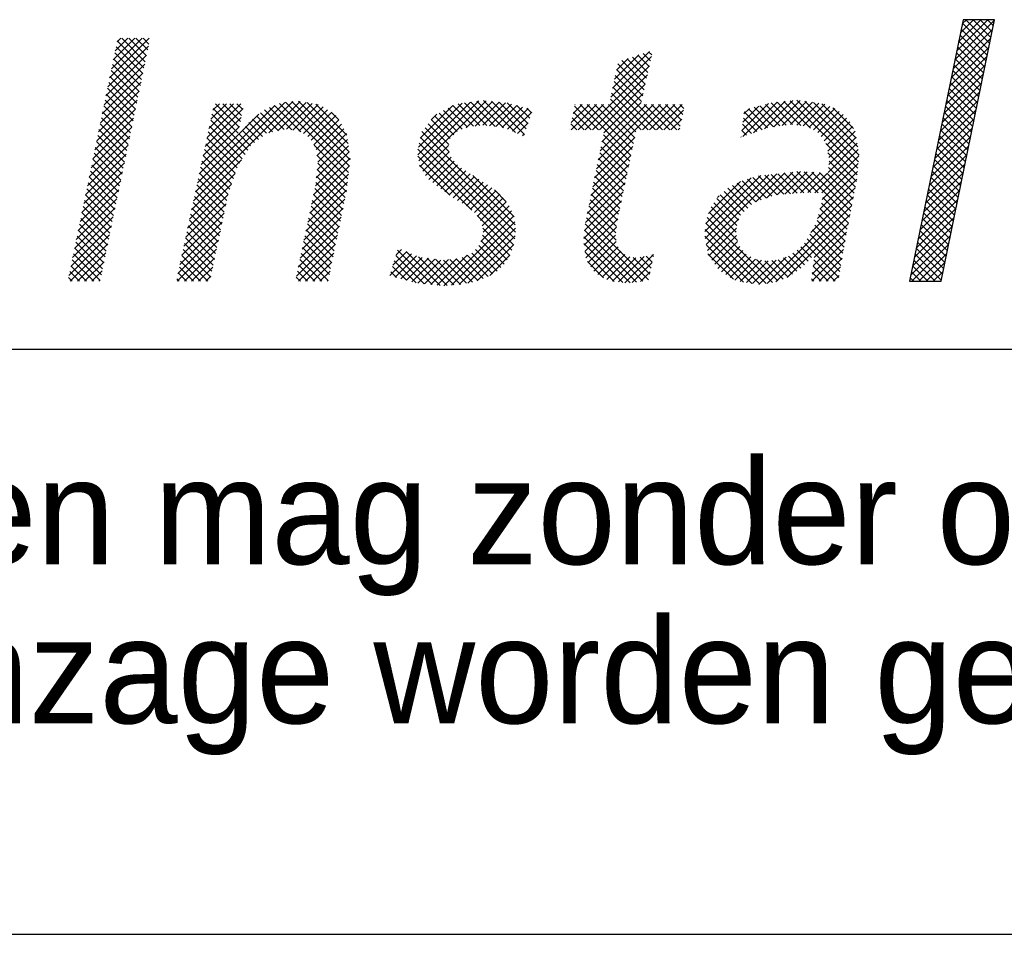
# Model space of a CAD drawing. Extents: x 9010 to 343255, y 15280 to 659207.
# Tile 66 of 76: x 112740 to 114423, y 15280 to 16844. Entities that reach past the tile are written whole.
import ezdxf

# ---------------------------------------------------------------- set-up
doc = ezdxf.new("R2010")
doc.units = 0
doc.header["$LTSCALE"] = 100
doc.layers.get('0').update_dxf_attribs({"linetype": 'CONTINUOUS'})
for name, color, linetype in [('00KAD025', 2, 'CONTINUOUS'), ('00KAD070', 5, 'CONTINUOUS'), ('7', 7, 'CONTINUOUS'), ('BL$2----', 7, 'CONTINUOUS'), ('BL$4----', 7, 'CONTINUOUS')]:
    doc.layers.add(name, color=color, linetype=linetype)
doc.styles.add('BURO-018', font='BUROFONT.shx', dxfattribs={"height": 180})
doc.styles.add('BURO-025', font='BUROFONT.shx', dxfattribs={"height": 250})
doc.styles.add('BURO-035', font='BUROFONT.shx', dxfattribs={"height": 350})
doc.styles.add('BURO-050', font='BUROFONT.shx', dxfattribs={"height": 500})

# ---------------------------------------------------------------- blocks, each defined once
blk = doc.blocks.new('A0-HOR')
at = {"layer": '00KAD025', "linetype": 'CONTINUOUS'}
blk.add_line((0, 0), (1189, 0), dxfattribs=at)
at = {"layer": '00KAD070', "linetype": 'CONTINUOUS'}
blk.add_line((10, 10), (1179, 10), dxfattribs=at)
blk = doc.blocks.new('*X1')
at = {"color": 0}
for p, q in [((36.784, -45.385), (39.278, -42.892)), ((36.9, -44.82), (38.854, -42.866)), ((37.016, -44.255), (38.405, -42.866)), ((37.132, -43.691), (37.956, -42.866)), ((37.248, -43.126), (37.507, -42.866)), ((38.899, -44.736), (37.255, -43.092)), ((38.976, -44.364), (37.478, -42.866)), ((39.052, -43.991), (37.927, -42.866)), ((39.129, -43.619), (38.376, -42.866)), ((39.205, -43.246), (38.825, -42.866)), ((39.281, -42.874), (39.274, -42.866)), ((36.668, -45.95), (39.162, -43.457)), ((38.746, -45.481), (37.102, -43.837)), ((38.823, -45.109), (37.178, -43.464)), ((-16.562, -47.095), (-14.002, -44.535)), ((-16.446, -46.53), (-13.951, -44.035)), ((-16.329, -45.964), (-14.4, -44.035)), ((-16.213, -45.399), (-14.849, -44.035)), ((-16.096, -44.833), (-15.298, -44.035)), ((-14.357, -46.26), (-16.043, -44.574)), ((-15.98, -44.268), (-15.747, -44.035)), ((-14.281, -45.887), (-15.966, -44.201)), ((-14.204, -45.515), (-15.684, -44.035)), ((-14.127, -45.143), (-15.235, -44.035)), ((-14.05, -44.77), (-14.786, -44.035)), ((-13.974, -44.398), (-14.337, -44.035)), ((36.436, -47.08), (38.93, -44.586)), ((36.552, -46.515), (39.046, -44.021)), ((38.593, -46.227), (36.949, -44.582)), ((38.67, -45.854), (37.025, -44.21)), ((-16.679, -47.66), (-14.118, -45.1)), ((-14.434, -46.632), (-16.12, -44.946)), ((15.111, -47.751), (17.673, -45.188)), ((15.228, -47.185), (17.546, -44.867)), ((15.346, -46.618), (16.88, -45.084)), ((17.45, -46.187), (16.478, -45.215)), ((17.532, -45.82), (16.817, -45.105)), ((17.614, -45.453), (17.156, -44.994)), ((17.696, -45.086), (17.494, -44.884)), ((36.32, -47.645), (38.814, -45.151)), ((38.517, -46.599), (36.872, -44.955)), ((-16.795, -48.226), (-14.235, -45.666)), ((-14.587, -47.376), (-16.273, -45.691)), ((-14.511, -47.004), (-16.196, -45.318)), ((13.508, -49.803), (17.544, -45.767)), ((15.463, -46.051), (16.213, -45.301)), ((17.204, -47.288), (15.55, -45.634)), ((17.286, -46.921), (15.801, -45.436)), ((17.368, -46.554), (16.14, -45.325)), ((36.204, -48.21), (38.698, -45.716)), ((38.364, -47.344), (36.719, -45.7)), ((38.44, -46.972), (36.796, -45.327)), ((-16.911, -48.791), (-14.351, -46.231)), ((-14.741, -48.121), (-16.426, -46.435)), ((-14.664, -47.749), (-16.35, -46.063)), ((13.957, -49.803), (17.415, -46.345)), ((17.039, -48.021), (15.396, -46.378)), ((17.122, -47.654), (15.473, -46.006)), ((36.088, -48.775), (38.582, -46.281)), ((38.211, -48.089), (36.567, -46.445)), ((38.288, -47.717), (36.643, -46.072)), ((-17.028, -49.357), (-14.468, -46.797)), ((-14.817, -48.493), (-16.503, -46.808)), ((14.406, -49.803), (17.285, -46.924)), ((18.372, -49.803), (15.319, -46.749)), ((35.972, -49.34), (38.466, -46.846)), ((38.135, -48.462), (36.49, -46.817)), ((-17.144, -49.922), (-14.584, -47.362)), ((-14.971, -49.238), (-16.656, -47.552)), ((-14.894, -48.866), (-16.58, -47.18)), ((14.675, -49.983), (17.156, -47.502)), ((17.474, -49.803), (15.164, -47.493)), ((17.923, -49.803), (15.241, -47.121)), ((35.857, -49.905), (38.35, -47.411)), ((37.982, -49.207), (36.337, -47.563)), ((38.058, -48.835), (36.414, -47.19)), ((-17.261, -50.488), (-14.701, -47.928)), ((-15.124, -49.983), (-16.81, -48.297)), ((-15.047, -49.61), (-16.733, -47.925)), ((-11.166, -54.271), (-4.903, -48.008)), ((-11.044, -53.7), (-5.414, -48.07)), ((-10.922, -53.129), (-6.052, -48.259)), ((-10.313, -50.275), (-8.189, -48.151)), ((-10.191, -49.704), (-8.638, -48.151)), ((-10.069, -49.133), (-9.087, -48.151)), ((-9.947, -48.562), (-9.536, -48.151)), ((-8.284, -49.639), (-9.772, -48.151)), ((-8.207, -49.267), (-9.323, -48.151)), ((-8.131, -48.894), (-8.874, -48.151)), ((-8.054, -48.522), (-8.425, -48.151)), ((-6.425, -49.98), (-4.451, -48.005)), ((-4.411, -49.92), (-6.066, -48.265)), ((-5.861, -49.864), (-4.07, -48.073)), ((-1.396, -52.486), (-5.747, -48.134)), ((-1.351, -52.082), (-5.368, -48.065)), ((-5.301, -49.753), (-3.689, -48.141)), ((-1.306, -51.678), (-4.968, -48.016)), ((-4.911, -49.812), (-3.308, -48.209)), ((-1.354, -51.18), (-4.547, -47.988)), ((-4.521, -49.872), (-3.006, -48.356)), ((-1.432, -50.653), (-4, -48.085)), ((-1.51, -50.126), (-3.454, -48.183)), ((2.952, -51.379), (6.281, -48.05)), ((2.995, -50.886), (5.762, -48.12)), ((3.025, -51.755), (6.799, -47.98)), ((3.098, -52.131), (7.259, -47.97)), ((3.118, -50.314), (5.158, -48.275)), ((6.466, -49.571), (5.165, -48.271)), ((6.874, -49.53), (5.499, -48.155)), ((7.308, -49.515), (5.895, -48.102)), ((6.015, -49.662), (7.667, -48.01)), ((7.834, -49.592), (6.29, -48.049)), ((6.566, -49.561), (8.076, -48.05)), ((8.359, -49.669), (6.686, -47.995)), ((7.065, -49.511), (8.485, -48.091)), ((9.105, -49.966), (7.093, -47.953)), ((7.484, -49.541), (8.852, -48.172)), ((9.666, -50.077), (7.591, -48.003)), ((7.876, -49.598), (9.206, -48.268)), ((9.78, -49.742), (8.09, -48.052)), ((9.893, -49.406), (8.588, -48.101)), ((10.007, -49.071), (9.203, -48.267)), ((12.61, -49.803), (14.211, -48.202)), ((12.622, -49.342), (13.762, -48.202)), ((12.739, -48.776), (13.313, -48.202)), ((14.331, -49.803), (12.835, -48.307)), ((12.855, -48.21), (12.864, -48.202)), ((13.059, -49.803), (14.66, -48.202)), ((16.382, -51.405), (13.179, -48.202)), ((16.46, -51.034), (13.628, -48.202)), ((16.538, -50.663), (14.077, -48.202)), ((14.209, -52.245), (18.252, -48.202)), ((14.325, -51.68), (17.803, -48.202)), ((14.442, -51.114), (17.354, -48.202)), ((16.616, -50.292), (14.526, -48.202)), ((14.558, -50.548), (17.026, -48.081)), ((16.694, -49.921), (14.975, -48.202)), ((17.025, -49.803), (15.087, -47.865)), ((17.1, -49.803), (18.701, -48.202)), ((18.821, -49.803), (17.22, -48.202)), ((17.549, -49.803), (19.15, -48.202)), ((19.27, -49.803), (17.669, -48.202)), ((17.998, -49.803), (19.599, -48.202)), ((19.486, -49.57), (18.118, -48.202)), ((19.563, -49.198), (18.567, -48.202)), ((19.64, -48.825), (19.016, -48.202)), ((19.716, -48.453), (19.465, -48.202)), ((23.357, -49.832), (25.047, -48.142)), ((23.42, -50.218), (25.59, -48.048)), ((23.425, -49.315), (24.442, -48.298)), ((24.107, -49.98), (26.087, -48)), ((25.755, -49.552), (24.488, -48.286)), ((24.795, -49.741), (26.584, -47.952)), ((26.148, -49.497), (24.845, -48.194)), ((26.555, -49.455), (25.203, -48.102)), ((25.38, -49.605), (27.039, -47.947)), ((27.081, -49.532), (25.597, -48.047)), ((25.903, -49.531), (27.429, -48.006)), ((27.683, -49.684), (26.006, -48.008)), ((30.667, -52.22), (26.416, -47.968)), ((26.425, -49.458), (27.818, -48.065)), ((30.704, -51.808), (26.825, -47.929)), ((26.836, -49.496), (28.208, -48.124)), ((27.228, -49.554), (28.591, -48.19)), ((30.742, -51.397), (27.337, -47.992)), ((27.598, -49.633), (28.907, -48.323)), ((30.662, -50.868), (27.866, -48.072)), ((30.569, -50.326), (28.396, -48.152)), ((35.741, -50.47), (38.234, -47.976)), ((37.829, -49.952), (36.184, -48.308)), ((37.905, -49.58), (36.261, -47.935)), ((-17.377, -51.053), (-14.817, -48.493)), ((-15.201, -50.355), (-16.886, -48.67)), ((-10.8, -52.559), (-7.059, -48.817)), ((-10.435, -50.846), (-8.04, -48.451)), ((-7.747, -51.073), (-10.002, -48.819)), ((-8.36, -50.012), (-9.923, -48.449)), ((-6.194, -49.932), (-7.2, -48.926)), ((-5.821, -49.856), (-6.947, -48.731)), ((-5.448, -49.78), (-6.693, -48.535)), ((-4.977, -49.802), (-6.384, -48.395)), ((-4.237, -50.036), (-2.735, -48.535)), ((-3.967, -50.216), (-2.465, -48.713)), ((-3.758, -50.455), (-2.194, -48.891)), ((-2.009, -49.179), (-2.494, -48.693)), ((3.811, -49.173), (4.163, -48.821)), ((5.22, -50.122), (4.016, -48.918)), ((5.445, -49.897), (4.296, -48.748)), ((5.759, -49.763), (4.585, -48.589)), ((6.082, -49.636), (4.875, -48.43)), ((8.267, -49.655), (9.56, -48.363)), ((8.612, -49.76), (9.913, -48.459)), ((8.929, -49.892), (10.138, -48.682)), ((10.12, -48.736), (9.818, -48.433)), ((13.882, -49.803), (12.759, -48.68)), ((18.447, -49.803), (19.695, -48.555)), ((23.494, -48.797), (23.837, -48.454)), ((24.647, -49.792), (23.513, -48.657)), ((24.981, -49.676), (23.774, -48.47)), ((25.361, -49.608), (24.131, -48.378)), ((27.877, -49.802), (29.222, -48.457)), ((28.156, -49.972), (29.484, -48.644)), ((28.369, -50.209), (29.746, -48.831)), ((30.397, -49.704), (29.095, -48.403)), ((35.625, -51.035), (38.118, -48.541)), ((37.752, -50.325), (36.108, -48.68)), ((-17.494, -51.619), (-14.934, -49.059)), ((-15.354, -51.1), (-17.04, -49.414)), ((-15.278, -50.727), (-16.963, -49.042)), ((-10.678, -51.988), (-8.272, -49.581)), ((-10.556, -51.417), (-8.156, -49.016)), ((-8.093, -51.625), (-10.16, -49.559)), ((-7.92, -51.349), (-10.081, -49.189)), ((-7.069, -50.404), (-7.892, -49.581)), ((-6.816, -50.208), (-7.681, -49.344)), ((-6.563, -50.012), (-7.454, -49.122)), ((-3.587, -50.733), (-2.017, -49.164)), ((-3.443, -51.038), (-1.855, -49.45)), ((4.915, -50.714), (3.616, -49.415)), ((5.001, -50.352), (3.816, -49.166)), ((9.246, -50.024), (9.909, -49.361)), ((12.984, -49.803), (12.605, -49.424)), ((13.433, -49.803), (12.682, -49.052)), ((18.896, -49.803), (19.579, -49.12)), ((23.981, -50.024), (23.407, -49.45)), ((24.314, -49.908), (23.46, -49.054)), ((28.545, -50.482), (29.96, -49.066)), ((28.716, -50.76), (30.172, -49.303)), ((28.774, -51.15), (30.334, -49.59)), ((35.509, -51.6), (38.002, -49.106)), ((37.599, -51.07), (35.955, -49.425)), ((37.676, -50.697), (36.031, -49.053)), ((-17.727, -52.75), (-15.167, -50.19)), ((-17.61, -52.184), (-15.05, -49.624)), ((-15.508, -51.844), (-17.193, -50.159)), ((-15.431, -51.472), (-17.116, -49.787)), ((-8.267, -51.901), (-10.239, -49.929)), ((-7.574, -50.797), (-8.316, -50.056)), ((-7.322, -50.6), (-8.104, -49.818)), ((-3.389, -51.434), (-1.692, -49.736)), ((-3.336, -51.829), (-1.529, -50.023)), ((9.088, -55.786), (3.215, -49.912)), ((4.931, -51.179), (3.415, -49.664)), ((9.563, -50.156), (9.679, -50.04)), ((12.535, -49.803), (12.528, -49.796)), ((16.304, -51.776), (14.647, -50.119)), ((19.345, -49.803), (19.462, -49.686)), ((23.648, -50.139), (23.355, -49.847)), ((28.832, -51.541), (30.492, -49.881)), ((35.393, -52.165), (37.887, -49.671)), ((37.447, -51.815), (35.802, -50.17)), ((37.523, -51.442), (35.879, -49.798)), ((-17.843, -53.315), (-15.283, -50.755)), ((-15.584, -52.217), (-17.27, -50.531)), ((-8.534, -52.531), (-10.397, -50.669)), ((-8.421, -52.196), (-10.318, -50.299)), ((-1.441, -52.89), (-3.569, -50.761)), ((-3.43, -52.822), (-1.41, -50.802)), ((-3.375, -52.318), (-1.468, -50.41)), ((9.063, -56.658), (3.048, -50.643)), ((9.103, -56.249), (3.127, -50.273)), ((3.273, -52.405), (4.899, -50.778)), ((14.092, -52.811), (16.618, -50.285)), ((16.227, -52.148), (14.57, -50.491)), ((23.314, -50.255), (23.302, -50.243)), ((30.629, -52.631), (28.662, -50.663)), ((28.793, -52.478), (30.624, -50.647)), ((28.843, -51.979), (30.558, -50.264)), ((35.161, -53.295), (37.655, -50.801)), ((35.277, -52.73), (37.771, -50.236)), ((37.37, -52.188), (35.726, -50.543)), ((-17.959, -53.88), (-15.4, -51.321)), ((-15.738, -52.961), (-17.423, -51.276)), ((-15.661, -52.589), (-17.346, -50.904)), ((-8.761, -53.203), (-10.555, -51.409)), ((-8.648, -52.867), (-10.476, -51.039)), ((-3.491, -53.331), (-1.352, -51.193)), ((-1.486, -53.294), (-3.396, -51.384)), ((8.99, -57.034), (2.968, -51.012)), ((3.45, -52.676), (4.935, -51.191)), ((13.859, -53.942), (16.379, -51.422)), ((13.976, -53.376), (16.498, -50.854)), ((16.071, -52.89), (14.417, -51.236)), ((16.149, -52.519), (14.493, -50.863)), ((27.966, -53.754), (30.69, -51.03)), ((28.405, -53.764), (30.739, -51.43)), ((30.591, -53.041), (28.787, -51.238)), ((35.045, -53.86), (37.539, -51.366)), ((37.217, -52.933), (35.573, -51.288)), ((37.294, -52.56), (35.649, -50.916)), ((-18.076, -54.446), (-15.516, -51.886)), ((-15.891, -53.706), (-17.576, -52.021)), ((-15.814, -53.334), (-17.5, -51.648)), ((-11.288, -54.842), (-8.131, -51.685)), ((-8.875, -53.538), (-10.634, -51.779)), ((-3.61, -53.9), (-1.295, -51.585)), ((-1.535, -53.694), (-3.329, -51.899)), ((6.354, -54.847), (2.968, -51.461)), ((4.976, -53.918), (3.076, -52.019)), ((3.647, -52.928), (5.058, -51.518)), ((3.9, -53.124), (5.254, -51.771)), ((4.153, -53.32), (5.467, -52.006)), ((13.743, -54.507), (16.259, -51.99)), ((15.915, -53.632), (14.263, -51.98)), ((15.993, -53.261), (14.34, -51.608)), ((28.432, -54.187), (30.694, -51.924)), ((30.517, -53.417), (28.865, -51.764)), ((34.929, -54.424), (37.423, -51.931)), ((37.064, -53.678), (35.42, -52.033)), ((37.141, -53.305), (35.496, -51.661)), ((-18.192, -55.011), (-15.633, -52.452)), ((-15.968, -54.078), (-17.653, -52.393)), ((-11.41, -55.413), (-8.537, -52.541)), ((-9.068, -54.243), (-10.792, -52.519)), ((-8.988, -53.874), (-10.713, -52.149)), ((-3.849, -55.036), (-1.408, -52.595)), ((-3.73, -54.468), (-1.352, -52.09)), ((-1.612, -54.066), (-3.374, -52.304)), ((4.408, -53.515), (5.707, -52.215)), ((4.67, -53.701), (5.982, -52.389)), ((4.933, -53.888), (6.257, -52.564)), ((9.024, -55.272), (6.416, -52.664)), ((13.626, -55.073), (16.14, -52.559)), ((15.837, -54.003), (14.187, -52.353)), ((21.04, -56.19), (24.553, -52.677)), ((21.05, -56.629), (25.056, -52.623)), ((21.121, -57.007), (25.56, -52.568)), ((24.247, -54.33), (26.063, -52.514)), ((25.597, -53.885), (24.405, -52.693)), ((26.014, -53.852), (24.811, -52.649)), ((24.94, -54.086), (26.567, -52.46)), ((26.43, -53.82), (25.216, -52.606)), ((25.589, -53.886), (27.049, -52.426)), ((26.846, -53.787), (25.621, -52.562)), ((27.262, -53.754), (26.026, -52.518)), ((26.077, -53.847), (27.475, -52.45)), ((27.706, -53.748), (26.432, -52.474)), ((26.564, -53.809), (27.9, -52.473)), ((28.165, -53.759), (26.837, -52.431)), ((27.052, -53.771), (28.326, -52.497)), ((30.15, -55.295), (27.295, -52.44)), ((27.527, -53.744), (28.751, -52.52)), ((30.224, -54.919), (27.77, -52.466)), ((30.297, -54.544), (28.245, -52.492)), ((28.285, -54.783), (30.649, -52.419)), ((30.37, -54.168), (28.721, -52.518)), ((30.444, -53.793), (28.824, -52.173)), ((34.813, -54.989), (37.307, -52.496)), ((36.988, -54.05), (35.343, -52.406)), ((-18.309, -55.577), (-15.749, -53.017)), ((-16.121, -54.823), (-17.806, -53.138)), ((-16.044, -54.451), (-17.73, -52.765)), ((-11.532, -55.984), (-8.767, -53.219)), ((-9.224, -54.985), (-10.95, -53.259)), ((-9.146, -54.614), (-10.871, -52.889)), ((-3.968, -55.605), (-1.464, -53.1)), ((-1.765, -54.811), (-3.462, -53.113)), ((-1.688, -54.439), (-3.418, -52.709)), ((5.195, -54.074), (6.532, -52.738)), ((5.468, -54.251), (6.807, -52.912)), ((5.75, -54.417), (7.082, -53.086)), ((6.033, -54.583), (7.356, -53.26)), ((13.514, -55.634), (16.021, -53.127)), ((15.681, -54.745), (14.033, -53.097)), ((15.759, -54.374), (14.11, -52.725)), ((21.094, -55.687), (23.956, -52.825)), ((21.268, -55.064), (23.277, -53.055)), ((23.975, -54.508), (22.779, -53.312)), ((24.246, -54.33), (23.075, -53.159)), ((24.579, -54.213), (23.378, -53.013)), ((24.911, -54.097), (23.717, -52.903)), ((25.243, -53.98), (24.056, -52.793)), ((28.138, -55.378), (30.604, -52.913)), ((34.697, -55.554), (37.191, -53.061)), ((36.835, -54.795), (35.19, -53.151)), ((36.911, -54.423), (35.267, -52.778)), ((-18.425, -56.142), (-15.866, -53.583)), ((-16.275, -55.567), (-17.96, -53.882)), ((-16.198, -55.195), (-17.883, -53.51)), ((-11.654, -56.555), (-8.996, -53.897)), ((-9.302, -55.356), (-11.029, -53.629)), ((-4.088, -56.173), (-1.52, -53.606)), ((-1.918, -55.556), (-3.604, -53.87)), ((-1.841, -55.184), (-3.526, -53.499)), ((6.281, -54.785), (7.613, -53.452)), ((6.523, -54.992), (7.867, -53.647)), ((6.727, -55.236), (8.121, -53.842)), ((8.522, -54.321), (7.784, -53.584)), ((13.463, -56.134), (15.901, -53.696)), ((15.533, -55.495), (13.88, -53.842)), ((15.603, -55.116), (13.956, -53.47)), ((23.28, -55.16), (22.006, -53.886)), ((23.512, -54.943), (22.245, -53.675)), ((23.743, -54.725), (22.483, -53.465)), ((27.704, -56.262), (30.51, -53.456)), ((34.581, -56.119), (37.075, -53.626)), ((36.682, -55.541), (35.038, -53.896)), ((36.758, -55.168), (35.114, -53.523)), ((-18.542, -56.708), (-15.982, -54.148)), ((-16.351, -55.94), (-18.036, -54.255)), ((-11.776, -57.126), (-9.115, -54.465)), ((-9.458, -56.098), (-11.187, -54.369)), ((-9.38, -55.727), (-11.108, -53.999)), ((-4.207, -56.742), (-1.632, -54.167)), ((-1.994, -55.929), (-3.682, -54.241)), ((6.912, -55.5), (8.329, -54.083)), ((7.021, -55.841), (8.53, -54.332)), ((13.412, -56.634), (15.782, -54.264)), ((15.48, -55.892), (13.803, -54.214)), ((23.052, -55.83), (21.609, -54.386)), ((23.15, -55.479), (21.788, -54.117)), ((21.832, -54.051), (21.937, -53.946)), ((24.952, -59.462), (30.401, -54.014)), ((30.003, -56.046), (28.375, -54.417)), ((30.077, -55.67), (28.463, -54.057)), ((34.465, -56.684), (36.959, -54.191)), ((36.606, -55.913), (34.961, -54.269)), ((-18.658, -57.273), (-16.099, -54.714)), ((-16.505, -56.684), (-18.19, -54.999)), ((-16.428, -56.312), (-18.113, -54.627)), ((-11.898, -57.697), (-9.235, -55.034)), ((-9.614, -56.84), (-11.345, -55.109)), ((-9.536, -56.469), (-11.266, -54.739)), ((-4.326, -57.31), (-1.748, -54.732)), ((-2.147, -56.674), (-3.838, -54.983)), ((-2.071, -56.301), (-3.76, -54.612)), ((6.939, -56.821), (8.861, -54.899)), ((7.07, -56.241), (8.719, -54.592)), ((13.426, -57.069), (15.662, -54.833)), ((15.442, -56.751), (13.65, -54.959)), ((15.428, -56.288), (13.726, -54.586)), ((23.081, -56.757), (21.3, -54.976)), ((23.003, -56.23), (21.429, -54.656)), ((25.499, -59.364), (30.291, -54.572)), ((26.222, -59.091), (30.182, -55.13)), ((29.863, -56.804), (28.197, -55.138)), ((29.93, -56.422), (28.286, -54.778)), ((34.349, -57.249), (36.843, -54.755)), ((36.453, -56.658), (34.808, -55.014)), ((36.529, -56.286), (34.885, -54.641)), ((-18.774, -57.839), (-16.215, -55.279)), ((-16.658, -57.429), (-18.343, -55.744)), ((-16.581, -57.057), (-18.266, -55.372)), ((-12.02, -58.268), (-9.354, -55.602)), ((-9.692, -57.211), (-11.424, -55.479)), ((-4.446, -57.878), (-1.864, -55.297)), ((-2.3, -57.419), (-3.994, -55.725)), ((-2.224, -57.046), (-3.916, -55.354)), ((4.6, -59.609), (9.003, -55.205)), ((5.083, -59.575), (9.064, -55.594)), ((8.89, -57.384), (6.691, -55.185)), ((13.486, -57.458), (15.546, -55.398)), ((17.122, -59.329), (13.506, -55.713)), ((17.489, -59.247), (13.573, -55.331)), ((24.895, -59.469), (21.096, -55.67)), ((25.294, -59.419), (21.182, -55.307)), ((21.192, -57.386), (23.184, -55.394)), ((27.919, -57.842), (30.073, -55.688)), ((29.797, -57.187), (28.108, -55.498)), ((34.233, -57.814), (36.727, -55.32)), ((36.3, -57.403), (34.655, -55.759)), ((36.376, -57.031), (34.732, -55.386)), ((-19.007, -58.969), (-16.448, -56.41)), ((-18.891, -58.404), (-16.332, -55.845)), ((-16.735, -57.801), (-18.42, -56.116)), ((-12.142, -58.839), (-9.474, -56.171)), ((-9.848, -57.953), (-11.582, -56.219)), ((-9.77, -57.582), (-11.503, -55.849)), ((-4.565, -58.447), (-1.98, -55.862)), ((-2.377, -57.791), (-4.072, -56.096)), ((5.567, -59.54), (9.114, -55.993)), ((8.757, -57.699), (7.054, -55.997)), ((16.727, -59.383), (13.465, -56.121)), ((13.547, -57.846), (15.477, -55.916)), ((24.496, -59.519), (21.053, -56.076)), ((21.295, -57.731), (23.032, -55.994)), ((29.597, -58.334), (27.638, -56.375)), ((29.664, -57.952), (27.803, -56.091)), ((27.851, -58.36), (29.964, -56.246)), ((29.73, -57.569), (27.969, -55.808)), ((34.118, -58.379), (36.611, -55.885)), ((36.223, -57.776), (34.579, -56.131)), ((-18.921, -59.332), (-16.565, -56.976)), ((-16.888, -58.546), (-18.573, -56.861)), ((-16.811, -58.174), (-18.496, -56.489)), ((-12.186, -59.332), (-9.593, -56.739)), ((-10.004, -58.695), (-11.74, -56.959)), ((-9.926, -58.324), (-11.661, -56.589)), ((-4.684, -59.015), (-2.096, -56.427)), ((-4.552, -59.332), (-2.212, -56.992)), ((-2.53, -58.536), (-4.227, -56.838)), ((-2.453, -58.164), (-4.149, -56.467)), ((6.113, -59.443), (9.081, -56.475)), ((6.707, -59.298), (8.998, -57.007)), ((8.404, -58.245), (6.946, -56.787)), ((8.591, -57.983), (7.029, -56.421)), ((15.86, -59.414), (13.41, -56.964)), ((16.331, -59.436), (13.423, -56.528)), ((13.683, -58.159), (15.408, -56.434)), ((13.861, -58.43), (15.457, -56.834)), ((24.002, -59.474), (21.026, -56.498)), ((21.479, -57.997), (23.026, -56.45)), ((21.662, -58.262), (23.094, -56.83)), ((29.464, -59.099), (27.306, -56.941)), ((29.531, -58.717), (27.472, -56.658)), ((27.782, -58.877), (29.865, -56.794)), ((34.002, -58.944), (36.495, -56.45)), ((34.063, -59.332), (36.379, -57.015)), ((36.07, -58.521), (34.426, -56.877)), ((36.147, -58.148), (34.502, -56.504)), ((-17.041, -59.291), (-18.727, -57.606)), ((-16.965, -58.918), (-18.65, -57.233)), ((-18.472, -59.332), (-16.681, -57.541)), ((-10.082, -59.066), (-11.819, -57.329)), ((-11.737, -59.332), (-9.713, -57.308)), ((-2.683, -59.281), (-4.383, -57.581)), ((-2.606, -58.909), (-4.305, -57.209)), ((-4.103, -59.332), (-2.328, -57.557)), ((1.195, -58.973), (2.565, -57.602)), ((1.395, -58.323), (2.25, -57.469)), ((1.596, -57.674), (1.934, -57.336)), ((3.861, -59.539), (1.69, -57.368)), ((4.361, -59.589), (2.234, -57.462)), ((7.669, -58.856), (6.368, -57.555)), ((7.95, -58.688), (6.592, -57.33)), ((8.18, -58.469), (6.795, -57.084)), ((15.332, -59.336), (13.492, -57.495)), ((14.039, -58.701), (15.567, -57.173)), ((14.287, -58.902), (15.743, -57.446)), ((14.575, -59.063), (15.993, -57.645)), ((15.999, -59.435), (17.796, -57.639)), ((23.463, -59.384), (21.129, -57.05)), ((22.839, -59.209), (21.232, -57.602)), ((21.846, -58.527), (23.231, -57.142)), ((22.081, -58.741), (23.42, -57.403)), ((22.359, -58.912), (23.646, -57.626)), ((27.318, -58.3), (26.585, -57.567)), ((27.532, -58.065), (26.851, -57.384)), ((27.746, -57.83), (27.082, -57.166)), ((27.776, -59.332), (29.771, -57.338)), ((35.918, -59.266), (34.273, -57.622)), ((35.994, -58.894), (34.349, -57.249)), ((34.512, -59.332), (36.263, -57.58)), ((-17.449, -59.332), (-18.803, -57.978)), ((-18.023, -59.332), (-16.798, -58.107)), ((-10.714, -59.332), (-11.977, -58.069)), ((-10.265, -59.332), (-11.898, -57.699)), ((-11.288, -59.332), (-9.832, -57.876)), ((-3.081, -59.332), (-4.461, -57.952)), ((-3.654, -59.332), (-2.445, -58.122)), ((2.862, -59.437), (1.478, -58.054)), ((1.543, -59.074), (2.881, -57.736)), ((3.361, -59.488), (1.584, -57.711)), ((1.893, -59.173), (3.233, -57.833)), ((2.244, -59.271), (3.628, -57.887)), ((2.594, -59.37), (4.022, -57.942)), ((2.965, -59.448), (4.416, -57.996)), ((4.814, -59.594), (3.012, -57.791)), ((3.373, -59.489), (4.893, -57.969)), ((5.233, -59.564), (3.545, -57.876)), ((3.78, -59.531), (5.4, -57.911)), ((5.651, -59.533), (4.066, -57.948)), ((4.188, -59.572), (6.071, -57.689)), ((6.027, -59.46), (4.573, -58.005)), ((6.403, -59.387), (4.976, -57.959)), ((6.748, -59.282), (5.379, -57.913)), ((7.072, -59.157), (5.749, -57.834)), ((7.388, -59.025), (6.058, -57.695)), ((7.49, -58.964), (8.759, -57.694)), ((14.655, -59.107), (13.636, -58.088)), ((14.863, -59.224), (16.303, -57.785)), ((15.218, -59.319), (16.68, -57.856)), ((15.608, -59.377), (17.211, -57.774)), ((16.465, -59.418), (17.723, -58.16)), ((17.569, -58.878), (16.519, -57.828)), ((17.648, -58.508), (16.955, -57.815)), ((17.727, -58.139), (17.334, -57.746)), ((17.807, -57.769), (17.699, -57.661)), ((22.636, -59.084), (23.922, -57.798)), ((22.914, -59.255), (24.222, -57.948)), ((23.267, -59.351), (24.606, -58.012)), ((23.652, -59.415), (25.019, -58.048)), ((24.037, -59.48), (25.522, -57.995)), ((25.636, -59.312), (24.282, -57.958)), ((24.439, -59.526), (26.153, -57.812)), ((25.962, -59.189), (24.821, -58.048)), ((26.288, -59.066), (25.246, -58.024)), ((26.558, -58.887), (25.646, -57.975)), ((26.821, -58.701), (25.986, -57.866)), ((27.084, -58.515), (26.311, -57.742)), ((29.248, -59.332), (27.901, -57.984)), ((28.225, -59.332), (29.676, -57.881)), ((35.534, -59.332), (34.197, -57.994)), ((34.961, -59.332), (36.148, -58.145)), ((-18.347, -59.332), (-18.957, -58.723)), ((-17.898, -59.332), (-18.88, -58.35)), ((-17.574, -59.332), (-16.914, -58.672)), ((-11.612, -59.332), (-12.135, -58.809)), ((-11.163, -59.332), (-12.056, -58.439)), ((-10.839, -59.332), (-9.952, -58.445)), ((-3.979, -59.332), (-4.617, -58.694)), ((-3.53, -59.332), (-4.539, -58.323)), ((-3.205, -59.332), (-2.561, -58.687)), ((1.623, -59.097), (1.267, -58.74)), ((2.247, -59.272), (1.373, -58.397)), ((16.984, -59.348), (17.6, -58.732)), ((28.35, -59.332), (27.795, -58.777)), ((28.799, -59.332), (27.848, -58.381)), ((28.675, -59.332), (29.582, -58.425)), ((34.636, -59.332), (34.044, -58.739)), ((35.085, -59.332), (34.12, -58.367)), ((35.41, -59.332), (36.032, -58.71)), ((-18.796, -59.332), (-19.033, -59.095)), ((-17.125, -59.332), (-17.031, -59.238)), ((-12.061, -59.332), (-12.214, -59.179)), ((-10.39, -59.332), (-10.071, -59.013)), ((-4.428, -59.332), (-4.695, -59.065)), ((-2.756, -59.332), (-2.677, -59.252)), ((27.901, -59.332), (27.743, -59.174)), ((29.124, -59.332), (29.487, -58.968)), ((34.187, -59.332), (33.967, -59.112)), ((35.859, -59.332), (35.916, -59.275))]:
    blk.add_line(p, q, dxfattribs=at)
blk = doc.blocks.new('KUIJPERSKLEUR')
at = {"layer": '7', "color": 170, "linetype": 'CONTINUOUS'}
blk.add_lwpolyline([(-135.576, 15.632), (-136.493, 11.162), (-135.955, 11.162), (-135.038, 15.632), (-135.576, 15.632)], dxfattribs=at)
at = {"color": 170, "xscale": 0.271494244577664, "yscale": 0.271494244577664, "zscale": 0.271494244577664}
blk.add_blockref('*X1', (-145.703, 27.27), dxfattribs=at)
at = {"color": 1, "style": 'BURO-018'}
for s, p in [('Deze tekening blijft eigendom en mag zonder onze schriftelijke toestemming niet', (-185, 6.326)), ('gekopieerd of aan derden ter inzage worden gegeven, noch voor of door derden worden gebruikt', (-185, 3.607))]:
    blk.add_text(s, height=1.8, dxfattribs=at).set_placement(p)
at = {"color": 150, "style": 'BURO-025'}
for tag, p in [('TKSCHAAL', (-167, 67)), ('TKDATCREAT', (-81, 67)), ('TKBLADNR', (-124, 67)), ('TKDATA', (-30, 67)), ('TKINIT', (-30, 58)), ('PRPRLEID', (-30, 49)), ('PRGRLEID', (-30, 40))]:
    blk.add_attdef(tag, p, '', height=2.5, dxfattribs=at)
at = {"color": 3, "style": 'BURO-035'}
for tag, p in [('PROMSCHR', (-177, 55)), ('TK1OMSCHR', (-177, 42))]:
    blk.add_attdef(tag, p, '', height=3.5, dxfattribs=at)
at = {"color": 1, "style": 'BURO-025'}
blk.add_attdef('TKFILE', (-4, 40), '', height=2.5, rotation=90, dxfattribs=at)
blk.add_attdef('PRNAAM', (-30, 31.5), '', height=2.5, dxfattribs=at)
at = {"color": 4, "style": 'BURO-050'}
blk.add_attdef('TKTEKNR', (-48, 19), '', height=5, dxfattribs=at)

msp = doc.modelspace()

# ---------------------------------------------------------------- block references
at = {"layer": 'BL$2----', "xscale": 100, "yscale": 100, "zscale": 100}
msp.add_blockref('A0-HOR', (9010.1, 15280.4), dxfattribs=at)
at = {"layer": 'BL$4----', "xscale": 100, "yscale": 100, "zscale": 100}
msp.add_blockref('KUIJPERSKLEUR', (127910.1, 15280.4), dxfattribs=at)

doc.saveas('drawing.dxf')
